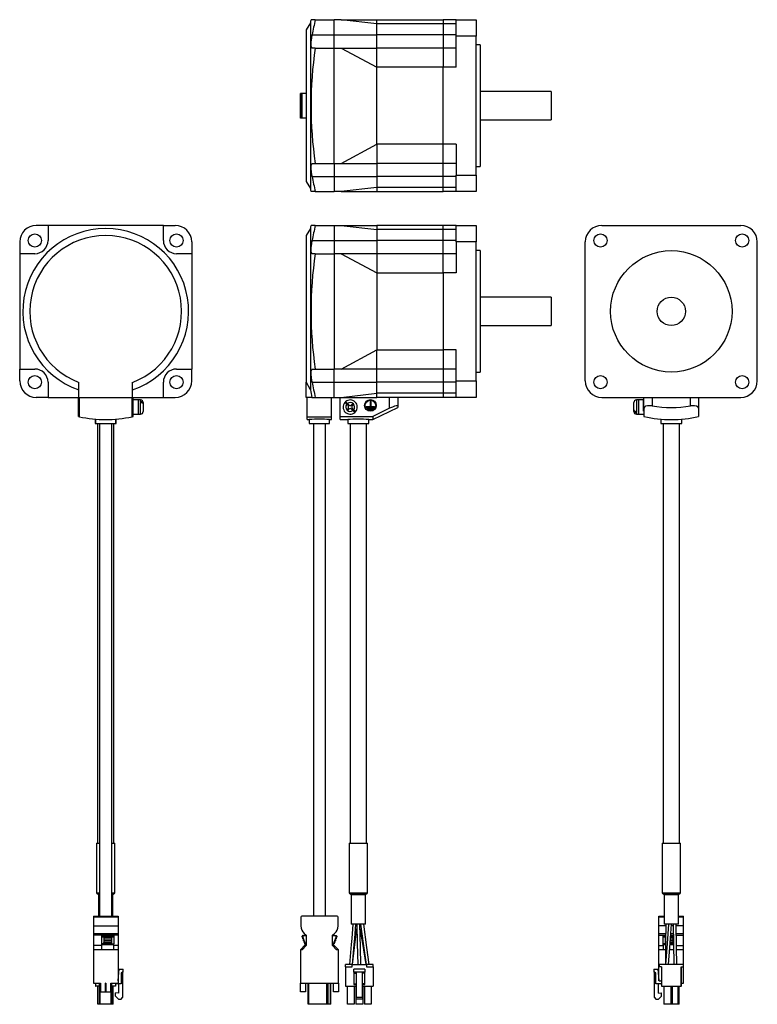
# Model space of a CAD drawing. Extents: x 49 to 414, y -282 to 733.
# Tile 1 of 2: x 49 to 414, y -282 to 204. Entities that reach past the tile are written whole.
import ezdxf

# ---------------------------------------------------------------- set-up
doc = ezdxf.new("R2010")
doc.units = 0
doc.layers.get('0').update_dxf_attribs({"linetype": 'CONTINUOUS'})

msp = doc.modelspace()

# ---------------------------------------------------------------- linework, layer by layer
at = {"color": 7, "linetype": 'CONTINUOUS'}
for p, q in [((193, 202.68), (191, 199.22)), ((193, 202.68), (193, 120.76)), ((195.42, 204.22), (193.33, 204.22)), ((195.42, 204.22), (204.8, 204.22)), ((208.3, 204.22), (204.8, 204.22)), ((204.8, 196.72), (204.8, 204.22)), ((225.8, 202.2), (208.3, 204.22)), ((208.3, 204.22), (225.8, 204.22)), ((225.8, 204.22), (258.6, 204.22)), ((225.8, 202.2), (225.8, 204.22)), ((258.6, 202.2), (225.8, 202.2)), ((225.8, 196.72), (225.8, 202.2)), ((265, 204.22), (258.6, 204.22)), ((258.6, 204.22), (258.6, 202.2)), ((265, 202.2), (258.6, 202.2)), ((258.6, 202.2), (258.6, 196.72)), ((265, 196.02), (265, 204.22)), ((265, 204.22), (275, 204.22)), ((275, 204.22), (275, 196.02)), ((191, 199.22), (191, 124.22)), ((193.92, 196.72), (204.8, 196.72)), ((204.8, 196.72), (225.8, 196.72)), ((204.8, 190.22), (204.8, 196.72)), ((258.6, 196.72), (225.8, 196.72)), ((225.8, 190.22), (225.8, 196.72)), ((265, 196.72), (258.6, 196.72)), ((258.6, 196.72), (258.6, 190.22)), ((275, 196.02), (265, 196.02)), ((265, 180.72), (265, 196.02)), ((275, 127.42), (275, 196.02)), ((195.42, 190.22), (193.92, 190.22)), ((195.42, 190.22), (204.8, 190.22)), ((204.8, 190.22), (208.3, 190.22)), ((204.8, 133.22), (204.8, 190.22)), ((208.3, 190.22), (225.8, 190.22)), ((208.3, 190.22), (225.8, 180.72)), ((258.6, 190.22), (225.8, 190.22)), ((225.8, 180.72), (225.8, 190.22)), ((265, 190.22), (258.6, 190.22)), ((258.6, 190.22), (258.6, 180.72)), ((277, 191.72), (275, 191.72)), ((277, 191.72), (277, 131.72)), ((258.6, 180.72), (225.8, 180.72)), ((225.8, 142.72), (225.8, 180.72)), ((265, 180.72), (258.6, 180.72)), ((258.6, 142.72), (258.6, 180.72)), ((188.1, 155.62), (188.1, 167.82)), ((188.3, 167.82), (188.1, 167.82)), ((188.8, 167.82), (188.3, 167.82)), ((188.3, 155.62), (188.3, 167.82)), ((188.8, 167.82), (188.8, 155.62)), ((191, 167.82), (188.8, 167.82)), ((312, 168.72), (277, 168.72)), ((312, 168.72), (312, 154.72)), ((188.16, 157.75), (188.16, 163.75)), ((188.3, 163.75), (188.16, 163.75)), ((188.16, 157.75), (188.3, 157.75)), ((188.3, 155.62), (188.1, 155.62)), ((188.8, 155.62), (188.3, 155.62)), ((191, 155.62), (188.8, 155.62)), ((277, 154.72), (312, 154.72)), ((208.3, 133.22), (225.8, 142.72)), ((258.6, 142.72), (225.8, 142.72)), ((225.8, 142.72), (225.8, 133.22)), ((265, 142.72), (258.6, 142.72)), ((258.6, 133.22), (258.6, 142.72)), ((265, 142.72), (265, 127.42)), ((193.92, 133.22), (195.42, 133.22)), ((195.42, 133.22), (204.8, 133.22)), ((204.8, 133.22), (208.3, 133.22)), ((204.8, 133.22), (204.8, 126.72)), ((208.3, 133.22), (225.8, 133.22)), ((258.6, 133.22), (225.8, 133.22)), ((225.8, 133.22), (225.8, 126.72)), ((265, 133.22), (258.6, 133.22)), ((258.6, 126.72), (258.6, 133.22)), ((275, 131.72), (277, 131.72)), ((193.92, 126.72), (204.8, 126.72)), ((204.8, 126.72), (225.8, 126.72)), ((204.8, 126.72), (204.8, 119.22)), ((258.6, 126.72), (225.8, 126.72)), ((225.8, 126.72), (225.8, 121.24)), ((265, 126.72), (258.6, 126.72)), ((258.6, 121.24), (258.6, 126.72)), ((265, 127.42), (275, 127.42)), ((265, 119.22), (265, 127.42)), ((275, 127.42), (275, 119.22)), ((191, 124.22), (193, 120.76)), ((195.42, 119.22), (193.33, 119.22)), ((195.42, 119.22), (204.8, 119.22)), ((208.3, 119.22), (204.8, 119.22)), ((225.8, 121.24), (208.3, 119.22)), ((208.3, 119.22), (225.8, 119.22)), ((258.6, 121.24), (225.8, 121.24)), ((225.8, 121.24), (225.8, 119.22)), ((225.8, 119.22), (258.6, 119.22)), ((265, 121.24), (258.6, 121.24)), ((258.6, 119.22), (258.6, 121.24)), ((265, 119.22), (258.6, 119.22)), ((275, 119.22), (265, 119.22)), ((63.37, 102.56), (57.57, 102.56)), ((63.37, 102.56), (63.37, 95.06)), ((120.37, 102.56), (63.37, 102.56)), ((120.37, 102.56), (126.17, 102.56)), ((120.37, 95.06), (120.37, 102.56)), ((195.42, 102.56), (193.33, 102.56)), ((195.42, 102.56), (204.8, 102.56)), ((204.8, 102.56), (208.3, 102.56)), ((204.8, 102.56), (204.8, 95.06)), ((208.3, 102.56), (225.8, 100.54)), ((208.3, 102.56), (225.8, 102.56)), ((258.6, 102.56), (225.8, 102.56)), ((225.8, 102.56), (225.8, 100.54)), ((265, 102.56), (258.6, 102.56)), ((258.6, 100.54), (258.6, 102.56)), ((265, 102.56), (275, 102.56)), ((265, 94.36), (265, 102.56)), ((275, 102.56), (275, 94.36)), ((337.09, 102.56), (405.69, 102.56)), ((193, 101.02), (191, 97.56)), ((191, 97.56), (191, 24.98)), ((193, 101.02), (193, 21.3)), ((258.6, 100.54), (225.8, 100.54)), ((225.8, 100.54), (225.8, 95.06)), ((265, 100.54), (258.6, 100.54)), ((258.6, 95.06), (258.6, 100.54)), ((49.37, 94.36), (49.37, 88.56)), ((134.37, 94.36), (134.37, 88.56)), ((193.92, 95.06), (204.8, 95.06)), ((204.8, 95.06), (225.8, 95.06)), ((204.8, 95.06), (204.8, 88.56)), ((258.6, 95.06), (225.8, 95.06)), ((225.8, 95.06), (225.8, 88.56)), ((265, 95.06), (258.6, 95.06)), ((258.6, 88.56), (258.6, 95.06)), ((275, 94.36), (265, 94.36)), ((265, 94.36), (265, 79.06)), ((275, 25.76), (275, 94.36)), ((328.89, 25.76), (328.89, 94.36)), ((413.89, 25.76), (413.89, 94.36)), ((49.37, 88.56), (49.37, 31.56)), ((56.87, 88.56), (49.37, 88.56)), ((134.37, 88.56), (126.87, 88.56)), ((134.37, 88.56), (134.37, 31.56)), ((195.42, 88.56), (193.92, 88.56)), ((195.42, 88.56), (204.8, 88.56)), ((208.3, 88.56), (204.8, 88.56)), ((204.8, 88.56), (204.8, 31.56)), ((208.3, 88.56), (225.8, 79.06)), ((225.8, 88.56), (208.3, 88.56)), ((225.8, 88.56), (225.8, 79.06)), ((258.6, 88.56), (225.8, 88.56)), ((265, 88.56), (258.6, 88.56)), ((258.6, 79.06), (258.6, 88.56)), ((277, 90.06), (275, 90.06)), ((277, 90.06), (277, 30.06)), ((225.8, 79.06), (258.6, 79.06)), ((225.8, 79.06), (225.8, 41.06)), ((258.6, 79.06), (258.6, 41.06)), ((265, 79.06), (258.6, 79.06)), ((312, 67.06), (277, 67.06)), ((312, 67.06), (312, 53.06)), ((277, 53.06), (312, 53.06)), ((208.3, 31.56), (225.8, 41.06)), ((225.8, 41.06), (258.6, 41.06)), ((225.8, 31.56), (225.8, 41.06)), ((265, 41.06), (258.6, 41.06)), ((258.6, 41.06), (258.6, 31.56)), ((265, 25.76), (265, 41.06)), ((49.37, 25.76), (49.37, 31.56)), ((49.37, 31.56), (56.87, 31.56)), ((126.87, 31.56), (134.37, 31.56)), ((134.37, 25.76), (134.37, 31.56)), ((193.92, 31.56), (195.42, 31.56)), ((195.42, 31.56), (204.8, 31.56)), ((208.3, 31.56), (204.8, 31.56)), ((204.8, 25.06), (204.8, 31.56)), ((225.8, 31.56), (208.3, 31.56)), ((258.6, 31.56), (225.8, 31.56)), ((225.8, 25.06), (225.8, 31.56)), ((265, 31.56), (258.6, 31.56)), ((258.6, 31.56), (258.6, 25.06)), ((275, 30.06), (277, 30.06)), ((63.37, 25.06), (63.37, 17.56)), ((78.62, 17.56), (78.62, 24.98)), ((105.12, 17.56), (105.12, 24.98)), ((120.37, 17.56), (120.37, 25.06)), ((191, 17.56), (191, 24.98)), ((193.92, 25.06), (204.8, 25.06)), ((204.8, 25.06), (225.8, 25.06)), ((204.8, 17.56), (204.8, 25.06)), ((258.6, 25.06), (225.8, 25.06)), ((225.8, 19.58), (225.8, 25.06)), ((265, 25.06), (258.6, 25.06)), ((258.6, 25.06), (258.6, 19.58)), ((265, 25.76), (275, 25.76)), ((265, 17.56), (265, 25.76)), ((275, 25.76), (275, 17.56)), ((208.3, 17.56), (225.8, 19.58)), ((258.6, 19.58), (225.8, 19.58)), ((225.8, 17.56), (225.8, 19.58)), ((265, 19.58), (258.6, 19.58)), ((258.6, 19.58), (258.6, 17.56)), ((63.37, 17.56), (57.57, 17.56)), ((63.37, 17.56), (78.62, 17.56)), ((78.37, 8.1), (78.37, 17.56)), ((78.62, 17.56), (105.12, 17.56)), ((78.87, 7.99), (78.87, 17.56)), ((104.87, 7.99), (104.87, 17.56)), ((105.12, 17.56), (120.37, 17.56)), ((105.37, 8.1), (105.37, 17.56)), ((105.67, 16.46), (105.37, 16.46)), ((107.97, 16.26), (105.37, 16.26)), ((105.67, 16.46), (105.67, 16.26)), ((109.07, 16.26), (107.97, 16.26)), ((107.97, 16.26), (107.97, 9.26)), ((109.07, 15.41), (109.07, 15.05)), ((110.37, 14.96), (110.37, 14.48)), ((120.37, 17.56), (126.17, 17.56)), ((193.78, 17.56), (191, 17.56)), ((191.5, 7.99), (191.5, 17.56)), ((193.78, 17.56), (195.42, 17.56)), ((195.42, 17.56), (204.8, 17.56)), ((203.5, 7.99), (203.5, 17.56)), ((204.8, 17.56), (208.3, 17.56)), ((207.7, 8.1), (207.7, 17.56)), ((208.3, 17.56), (225.8, 17.56)), ((222.55, 15.66), (222.55, 13.06)), ((222.55, 15.66), (222.85, 15.66)), ((222.85, 15.66), (222.85, 13.06)), ((258.6, 17.56), (225.8, 17.56)), ((232.2, 12.15), (232.2, 17.56)), ((236.2, 17.56), (236.2, 13.32)), ((265, 17.56), (258.6, 17.56)), ((275, 17.56), (265, 17.56)), ((337.09, 17.56), (405.69, 17.56)), ((352.89, 11.39), (352.89, 14.96)), ((355.29, 16.26), (354.19, 16.26)), ((357.59, 16.26), (355.29, 16.26)), ((355.29, 12.76), (355.29, 16.26)), ((357.89, 16.46), (357.59, 16.46)), ((357.59, 13.56), (357.59, 16.46)), ((357.89, 12.15), (357.89, 17.56)), ((361.89, 17.56), (361.89, 13.32)), ((380.89, 13.32), (380.89, 17.56)), ((384.89, 17.56), (384.89, 12.15)), ((110.37, 14.48), (110.37, 14.13)), ((110.37, 14.13), (110.37, 10.56)), ((210.98, 14.13), (211.64, 13.47)), ((211.04, 11.45), (211.64, 12.05)), ((211.04, 11.45), (211.4, 11.1)), ((211.34, 14.48), (212, 13.82)), ((211.4, 11.1), (212, 11.7)), ((213.41, 13.82), (214.01, 14.42)), ((213.41, 11.7), (214.07, 11.04)), ((213.76, 13.47), (214.37, 14.07)), ((213.76, 12.05), (214.43, 11.39)), ((214.01, 14.42), (214.37, 14.07)), ((220.65, 13.06), (220.65, 12.76)), ((220.65, 13.06), (222.55, 13.06)), ((220.65, 12.76), (224.75, 12.76)), ((221.25, 12.41), (221.25, 12.11)), ((221.25, 12.41), (224.15, 12.41)), ((221.25, 12.11), (224.15, 12.11)), ((221.85, 11.76), (223.55, 11.76)), ((221.85, 11.76), (221.85, 11.46)), ((221.85, 11.46), (223.55, 11.46)), ((222.85, 13.06), (224.75, 13.06)), ((223.55, 11.76), (223.55, 11.46)), ((232.2, 12.15), (223.9, 8.1)), ((223.95, 6.58), (236.24, 12.58)), ((224.15, 12.41), (224.15, 12.11)), ((224.75, 13.06), (224.75, 12.76)), ((236.2, 13.32), (236.2, 12.58)), ((352.89, 11.39), (352.89, 11.04)), ((352.89, 10.56), (352.89, 11.04)), ((354.19, 10.12), (354.19, 10.47)), ((355.29, 9.26), (355.29, 12.76)), ((357.59, 10.66), (357.59, 13.56)), ((357.59, 10.66), (357.89, 10.66)), ((357.89, 12.15), (357.89, 8.1)), ((384.89, 12.15), (384.89, 8.1)), ((78.37, 8.1), (78.87, 7.99)), ((86.62, 6.78), (86.62, 4.56)), ((86.87, 6.76), (86.87, 4.56)), ((96.87, 4.56), (96.87, 6.77)), ((97.12, 4.56), (97.12, 6.79)), ((104.87, 7.99), (105.37, 8.1)), ((105.37, 9.26), (107.97, 9.26)), ((107.97, 9.26), (109.07, 9.26)), ((191.5, 7.99), (203.5, 7.99)), ((191.5, 6.56), (191.5, 7.99)), ((191.5, 6.56), (192.5, 6.56)), ((192.5, 6.56), (192.5, 4.56)), ((202.44, 6.56), (203.5, 6.56)), ((202.5, 4.56), (202.5, 6.57)), ((203.5, 6.56), (203.5, 7.99)), ((207.7, 8.1), (223.9, 8.1)), ((207.7, 6.56), (207.7, 8.1)), ((207.7, 6.56), (211.45, 6.56)), ((211.45, 6.56), (211.45, 4.56)), ((221.89, 6.56), (223.9, 6.56)), ((221.95, 4.56), (221.95, 6.57)), ((223.9, 8.1), (223.9, 6.56)), ((354.19, 9.26), (355.29, 9.26)), ((355.29, 9.26), (357.89, 9.26)), ((366.14, 6.79), (366.14, 4.56)), ((376.64, 4.56), (376.64, 6.78)), ((86.62, 4.56), (86.87, 4.56)), ((86.87, 4.56), (91.87, 4.56)), ((87.87, 4.56), (87.87, -202.84)), ((88.87, 4.56), (88.87, -238.94)), ((91.87, 4.56), (96.87, 4.56)), ((94.87, -238.94), (94.87, 4.56)), ((95.87, -202.84), (95.87, 4.56)), ((96.87, 4.56), (97.12, 4.56)), ((192.5, 4.56), (202.5, 4.56)), ((194.5, 4.56), (194.5, -238.94)), ((200.5, -238.94), (200.5, 4.56)), ((211.45, 4.56), (221.95, 4.56)), ((212.7, 4.56), (212.7, -202.84)), ((220.7, -202.84), (220.7, 4.56)), ((366.14, 4.56), (376.64, 4.56)), ((367.39, 4.56), (367.39, -202.84)), ((375.39, -202.84), (375.39, 4.56)), ((87.37, -202.84), (87.37, -227.34)), ((87.37, -202.84), (88.87, -202.84)), ((94.87, -202.84), (96.37, -202.84)), ((96.37, -227.34), (96.37, -202.84)), ((212.2, -202.84), (212.2, -227.34)), ((212.2, -202.84), (221.2, -202.84)), ((221.2, -227.34), (221.2, -202.84)), ((366.89, -202.84), (366.89, -227.34)), ((366.89, -202.84), (375.89, -202.84)), ((375.89, -227.34), (375.89, -202.84)), ((87.87, -227.84), (88.87, -227.84)), ((88.37, -228.34), (88.37, -238.94)), ((94.87, -227.84), (95.87, -227.84)), ((95.37, -238.94), (95.37, -228.34)), ((212.7, -227.84), (220.7, -227.84)), ((213.2, -228.34), (213.2, -242.84)), ((220.2, -242.84), (220.2, -228.34)), ((367.39, -227.84), (375.39, -227.84)), ((367.89, -228.34), (367.89, -242.84)), ((374.89, -242.84), (374.89, -228.34)), ((85.77, -238.94), (97.97, -238.94)), ((85.77, -238.94), (85.77, -239.44)), ((97.97, -239.44), (85.77, -239.44)), ((85.77, -239.44), (85.77, -243.67)), ((97.97, -238.94), (97.97, -239.44)), ((97.97, -239.44), (97.97, -243.67)), ((188.3, -239.44), (188.3, -243.67)), ((206.2, -238.94), (188.8, -238.94)), ((206.7, -243.67), (206.7, -239.44)), ((220.2, -242.84), (213.2, -242.84)), ((365.29, -238.94), (367.89, -238.94)), ((365.29, -239.44), (365.29, -238.94)), ((365.29, -243.67), (365.29, -239.44)), ((371.39, -242.84), (367.89, -242.84)), ((374.89, -242.84), (371.39, -242.84)), ((374.89, -238.94), (377.49, -238.94)), ((377.49, -239.44), (377.49, -238.94)), ((377.49, -243.67), (377.49, -239.44)), ((85.77, -243.67), (97.97, -243.67)), ((85.77, -243.67), (85.77, -247.43)), ((85.77, -247.43), (97.97, -247.43)), ((85.77, -247.43), (85.77, -248.32)), ((97.97, -243.67), (97.97, -247.43)), ((97.97, -247.43), (97.97, -248.32)), ((190.01, -247.43), (191.01, -248.32)), ((204, -248.32), (205, -247.43)), ((365.29, -247.43), (365.29, -243.67)), ((365.29, -248.32), (365.29, -247.43)), ((377.49, -247.43), (377.49, -243.67)), ((377.49, -248.32), (377.49, -247.43)), ((97.97, -248.32), (85.77, -248.32)), ((85.77, -248.32), (85.77, -253.44)), ((89.84, -248.44), (90.89, -248.44)), ((89.84, -248.44), (89.84, -248.74)), ((90.89, -248.74), (89.84, -248.74)), ((89.84, -248.74), (89.84, -249.29)), ((90.89, -249.29), (89.84, -249.29)), ((89.84, -249.29), (89.84, -252.59)), ((90.89, -252.59), (89.84, -252.59)), ((89.84, -252.59), (89.84, -253.09)), ((90.89, -248.44), (90.89, -248.74)), ((90.89, -248.44), (94.89, -248.44)), ((90.89, -248.74), (94.89, -248.74)), ((90.89, -248.74), (90.89, -249.29)), ((90.89, -249.29), (94.89, -249.29)), ((90.89, -249.29), (90.89, -250.14)), ((90.89, -250.14), (94.89, -250.14)), ((90.89, -250.14), (90.89, -250.99)), ((94.89, -250.99), (90.89, -250.99)), ((90.89, -250.99), (90.89, -251.84)), ((94.89, -251.84), (90.89, -251.84)), ((90.89, -252.59), (90.89, -251.84)), ((94.89, -252.59), (90.89, -252.59)), ((94.89, -248.74), (94.89, -248.44)), ((94.89, -248.44), (95.84, -248.44)), ((94.89, -249.29), (94.89, -248.74)), ((95.84, -248.74), (94.89, -248.74)), ((95.84, -249.29), (94.89, -249.29)), ((94.89, -250.14), (94.89, -249.29)), ((94.89, -250.99), (94.89, -250.14)), ((94.89, -251.84), (94.89, -250.99)), ((94.89, -252.59), (94.89, -251.84)), ((94.89, -252.59), (95.84, -252.59)), ((95.84, -248.44), (95.84, -248.74)), ((95.84, -248.74), (95.84, -249.29)), ((95.84, -249.29), (95.84, -252.59)), ((95.84, -253.09), (95.84, -252.59)), ((97.97, -248.32), (97.97, -253.44)), ((188.94, -249.29), (188.94, -248.74)), ((189.26, -249.29), (188.94, -249.29)), ((189.24, -248.44), (189.56, -248.44)), ((189.26, -248.74), (189.26, -249.29)), ((189.26, -249.29), (190.51, -252.59)), ((189.26, -250.14), (189.26, -249.29)), ((189.58, -250.14), (189.26, -250.14)), ((189.56, -248.44), (190.61, -248.44)), ((189.58, -250.99), (189.58, -250.14)), ((189.91, -250.99), (189.58, -250.99)), ((189.91, -251.84), (189.91, -250.99)), ((190.23, -251.84), (189.91, -251.84)), ((190.23, -252.59), (190.23, -251.84)), ((190.51, -252.59), (190.23, -252.59)), ((190.51, -253.09), (190.51, -252.59)), ((190.61, -248.44), (191.01, -248.84)), ((191.01, -248.32), (191.01, -253.44)), ((204, -253.44), (204, -248.32)), ((204.4, -248.44), (204, -248.84)), ((204.4, -248.44), (205.45, -248.44)), ((204.5, -252.59), (205.75, -249.29)), ((204.5, -253.09), (204.5, -252.59)), ((204.78, -252.59), (204.5, -252.59)), ((204.78, -251.84), (204.78, -252.59)), ((205.1, -251.84), (204.78, -251.84)), ((205.1, -250.99), (205.1, -251.84)), ((205.42, -250.99), (205.1, -250.99)), ((205.42, -250.14), (205.42, -250.99)), ((205.75, -250.14), (205.42, -250.14)), ((205.45, -248.44), (205.77, -248.44)), ((205.75, -249.29), (205.75, -248.74)), ((205.75, -249.29), (205.75, -250.14)), ((206.07, -249.29), (205.75, -249.29)), ((206.07, -248.74), (206.07, -249.29)), ((365.29, -248.32), (368.6, -248.32)), ((365.29, -253.44), (365.29, -248.32)), ((368.36, -248.44), (367.41, -248.44)), ((367.41, -248.74), (367.41, -248.44)), ((367.41, -248.74), (368.36, -248.74)), ((367.41, -249.29), (367.41, -248.74)), ((368.36, -249.29), (367.41, -249.29)), ((367.41, -252.59), (367.41, -249.29)), ((368.36, -252.59), (367.41, -252.59)), ((367.41, -253.09), (367.41, -252.59)), ((368.36, -248.44), (368.36, -248.74)), ((368.36, -248.44), (368.6, -248.44)), ((368.36, -248.74), (368.36, -249.29)), ((368.36, -249.29), (368.59, -249.29)), ((368.36, -249.29), (368.36, -250.14)), ((368.36, -250.14), (368.59, -250.14)), ((368.36, -250.14), (368.36, -250.99)), ((368.58, -250.99), (368.36, -250.99)), ((368.36, -250.99), (368.36, -251.84)), ((368.57, -251.84), (368.36, -251.84)), ((368.36, -251.84), (368.36, -252.59)), ((368.57, -252.59), (368.36, -252.59)), ((372.36, -252.59), (370.8, -252.59)), ((372.36, -251.84), (370.85, -251.84)), ((372.36, -250.99), (370.92, -250.99)), ((370.98, -250.14), (372.36, -250.14)), ((371.04, -249.29), (372.36, -249.29)), ((371.11, -248.44), (372.36, -248.44)), ((371.12, -248.32), (372.36, -248.32)), ((372.36, -248.74), (372.36, -248.44)), ((372.36, -248.44), (372.37, -248.44)), ((372.36, -249.29), (372.36, -248.74)), ((372.38, -249.29), (372.36, -249.29)), ((372.36, -250.14), (372.36, -249.29)), ((372.36, -250.99), (372.36, -250.14)), ((372.36, -251.84), (372.36, -250.99)), ((372.36, -251.84), (372.36, -252.59)), ((372.45, -252.59), (372.36, -252.59)), ((373.86, -248.32), (377.49, -248.32)), ((377.49, -253.44), (377.49, -248.32)), ((89.84, -253.44), (85.77, -253.44)), ((85.77, -253.44), (85.77, -255.44)), ((97.97, -255.44), (85.77, -255.44)), ((85.77, -255.44), (85.77, -271.94)), ((95.84, -253.09), (89.84, -253.09)), ((89.84, -253.09), (89.84, -255.44)), ((95.84, -255.44), (95.84, -253.09)), ((97.97, -253.44), (95.84, -253.44)), ((97.97, -253.44), (97.97, -255.44)), ((97.97, -255.44), (97.97, -271.94)), ((189.01, -255.44), (188.1, -255.44)), ((188.1, -255.44), (188.1, -271.94)), ((188.16, -255.44), (190.51, -253.09)), ((191.01, -253.44), (189.01, -255.44)), ((206, -255.44), (204, -253.44)), ((204.5, -253.09), (206.85, -255.44)), ((206.9, -255.44), (206, -255.44)), ((206.9, -271.94), (206.9, -255.44)), ((365.29, -253.44), (367.41, -253.44)), ((365.29, -255.44), (365.29, -253.44)), ((365.29, -270.76), (365.29, -255.44)), ((368.54, -255.44), (365.29, -255.44)), ((367.41, -253.09), (367.41, -255.44)), ((368.56, -253.09), (367.41, -253.09)), ((372.5, -255.44), (370.59, -255.44)), ((372.46, -253.09), (370.76, -253.09)), ((373.96, -253.44), (377.49, -253.44)), ((377.49, -255.44), (374, -255.44)), ((377.49, -255.44), (377.49, -253.44)), ((377.49, -271.94), (377.49, -255.44)), ((98.07, -270.61), (98.55, -265.04)), ((98.55, -265.04), (100.47, -265.04)), ((100.17, -266.54), (99.47, -267.04)), ((99.47, -267.04), (99.47, -272.29)), ((100.17, -266.54), (100.47, -266.54)), ((100.17, -266.54), (100.17, -279.14)), ((100.47, -266.54), (100.47, -265.04)), ((213.7, -262.84), (210.3, -262.84)), ((210.3, -263.84), (210.3, -262.84)), ((210.3, -263.84), (213.7, -263.84)), ((210.3, -263.84), (210.3, -273.54)), ((213.7, -263.84), (213.7, -262.84)), ((213.7, -262.84), (220.7, -262.84)), ((219.9, -265.04), (214.5, -265.04)), ((214.5, -266.54), (214.5, -265.04)), ((219.9, -266.54), (214.5, -266.54)), ((214.5, -266.54), (214.5, -267.04)), ((214.5, -267.04), (215.7, -267.04)), ((214.5, -267.04), (214.5, -272.29)), ((215.7, -266.54), (215.7, -279.14)), ((218.7, -279.14), (218.7, -266.54)), ((219.9, -267.04), (218.7, -267.04)), ((219.9, -265.04), (219.9, -266.54)), ((219.9, -267.04), (219.9, -266.54)), ((219.9, -272.29), (219.9, -267.04)), ((224.1, -262.84), (220.7, -262.84)), ((220.7, -262.84), (220.7, -263.84)), ((220.7, -263.84), (224.1, -263.84)), ((224.1, -263.84), (224.1, -262.84)), ((224.1, -263.84), (224.1, -273.54)), ((362.79, -265.04), (362.79, -266.54)), ((362.79, -265.04), (364.7, -265.04)), ((362.79, -266.54), (363.09, -266.54)), ((363.79, -267.04), (363.09, -266.54)), ((363.09, -279.14), (363.09, -266.54)), ((363.79, -272.29), (363.79, -267.04)), ((364.7, -265.04), (365.19, -270.61)), ((365.59, -263.84), (365.59, -262.84)), ((377.19, -262.84), (365.59, -262.84)), ((366.59, -263.84), (365.59, -263.84)), ((366.59, -263.84), (366.59, -273.54)), ((376.19, -273.54), (376.19, -263.84)), ((376.19, -263.84), (377.19, -263.84)), ((376.44, -273.54), (376.44, -263.84)), ((377.19, -262.84), (377.19, -263.84)), ((85.77, -271.94), (89.37, -271.94)), ((86.82, -271.94), (86.82, -273.54)), ((87.07, -273.54), (87.07, -271.94)), ((88.77, -282.44), (88.77, -271.94)), ((89.17, -282.44), (89.17, -271.94)), ((89.37, -271.94), (89.37, -276.34)), ((91.89, -271.94), (91.84, -271.94)), ((91.84, -276.34), (91.84, -271.94)), ((91.89, -271.94), (91.89, -276.34)), ((94.37, -271.94), (97.97, -271.94)), ((94.37, -276.34), (94.37, -271.94)), ((94.57, -282.44), (94.57, -271.94)), ((94.97, -282.44), (94.97, -271.94)), ((96.67, -271.94), (96.67, -273.54)), ((99.47, -272.29), (96.97, -272.29)), ((98.17, -272.29), (98.17, -276.97)), ((188.1, -271.94), (206.9, -271.94)), ((188.1, -276.34), (188.1, -271.94)), ((190.6, -271.94), (190.6, -276.34)), ((191.85, -282.44), (191.85, -271.94)), ((192.25, -282.44), (192.25, -271.94)), ((201.15, -282.44), (201.15, -271.94)), ((201.86, -282.44), (201.86, -271.94)), ((203.04, -282.44), (203.04, -271.94)), ((203.15, -282.44), (203.15, -271.94)), ((204.4, -276.34), (204.4, -271.94)), ((206.9, -271.94), (206.9, -276.34)), ((214.5, -272.29), (215.7, -272.29)), ((214.5, -272.29), (214.5, -272.59)), ((219.9, -272.29), (218.7, -272.29)), ((219.9, -272.59), (219.9, -272.29)), ((366.29, -272.29), (363.79, -272.29)), ((365.09, -276.97), (365.09, -272.29)), ((365.39, -270.79), (366.29, -270.79)), ((376.44, -271.94), (377.49, -271.94)), ((86.82, -273.54), (87.07, -273.54)), ((88.77, -273.54), (87.07, -273.54)), ((87.97, -282.44), (87.97, -273.54)), ((89.37, -276.34), (91.84, -276.34)), ((91.89, -276.34), (94.37, -276.34)), ((96.67, -273.54), (94.97, -273.54)), ((95.57, -282.44), (95.57, -273.54)), ((98.17, -276.97), (96.67, -276.84)), ((96.67, -278.34), (96.67, -276.84)), ((190.6, -276.34), (188.1, -276.34)), ((206.9, -276.34), (204.4, -276.34)), ((210.3, -273.54), (215.7, -273.54)), ((211.3, -282.44), (211.3, -273.54)), ((214.5, -272.59), (215.7, -272.59)), ((214.7, -273.54), (214.7, -282.44)), ((215.5, -273.54), (215.5, -282.44)), ((218.7, -272.59), (219.9, -272.59)), ((218.7, -273.54), (224.1, -273.54)), ((218.9, -273.54), (218.9, -282.44)), ((219.7, -273.54), (219.7, -282.44)), ((223.1, -273.54), (223.1, -282.44)), ((365.09, -276.97), (366.59, -276.84)), ((366.59, -273.54), (376.19, -273.54)), ((366.59, -278.34), (366.59, -276.84)), ((367.69, -273.54), (367.69, -282.44)), ((371.09, -273.54), (371.09, -282.44)), ((371.09, -276.34), (371.36, -276.34)), ((371.36, -276.34), (371.36, -273.54)), ((371.41, -273.54), (371.41, -276.34)), ((371.89, -276.34), (371.41, -276.34)), ((371.89, -273.54), (371.89, -282.44)), ((374.54, -273.54), (374.54, -282.44)), ((375.29, -282.44), (375.29, -273.54)), ((376.44, -273.54), (376.19, -273.54)), ((98.17, -279.84), (96.67, -278.34)), ((98.17, -279.84), (99.47, -279.84)), ((99.47, -279.84), (100.17, -279.14)), ((218.7, -279.14), (215.7, -279.14)), ((215.7, -279.84), (215.7, -279.14)), ((218.7, -279.84), (215.7, -279.84)), ((218.7, -279.14), (218.7, -279.84)), ((363.09, -279.14), (363.79, -279.84)), ((363.79, -279.84), (365.09, -279.84)), ((366.59, -278.34), (365.09, -279.84)), ((88.77, -282.44), (87.97, -282.44)), ((89.17, -282.44), (88.77, -282.44)), ((94.57, -282.44), (89.17, -282.44)), ((94.97, -282.44), (94.57, -282.44)), ((95.57, -282.44), (94.97, -282.44)), ((192.25, -282.44), (191.85, -282.44)), ((201.15, -282.44), (192.25, -282.44)), ((201.86, -282.44), (201.15, -282.44)), ((203.04, -282.44), (201.86, -282.44)), ((203.15, -282.44), (203.04, -282.44)), ((214.7, -282.44), (211.3, -282.44)), ((218.9, -282.44), (215.5, -282.44)), ((223.1, -282.44), (219.7, -282.44)), ((371.09, -282.44), (367.69, -282.44)), ((371.89, -282.44), (371.09, -282.44)), ((374.54, -282.44), (371.89, -282.44)), ((375.29, -282.44), (374.54, -282.44))]:
    msp.add_line(p, q, dxfattribs=at)
at = {"color": 8, "linetype": 'CONTINUOUS'}
for p, q in [((109.07, 15.41), (109.07, 16.26)), ((109.07, 9.26), (109.07, 15.05)), ((354.19, 16.26), (354.19, 10.47)), ((354.19, 10.12), (354.19, 9.26)), ((87.37, -227.34), (88.87, -227.34)), ((88.87, -228.34), (88.37, -228.34)), ((94.87, -227.34), (96.37, -227.34)), ((95.37, -228.34), (94.87, -228.34)), ((212.2, -227.34), (221.2, -227.34)), ((220.2, -228.34), (213.2, -228.34)), ((366.89, -227.34), (375.89, -227.34)), ((374.89, -228.34), (367.89, -228.34)), ((367.89, -239.44), (365.29, -239.44)), ((377.49, -239.44), (374.89, -239.44)), ((368.63, -243.67), (365.29, -243.67)), ((365.29, -247.43), (368.61, -247.43)), ((371.18, -247.43), (372.35, -247.43)), ((372.27, -243.67), (371.46, -243.67)), ((377.49, -243.67), (373.77, -243.67)), ((373.85, -247.43), (377.49, -247.43)), ((368.36, -248.74), (368.6, -248.74)), ((371.08, -248.74), (372.36, -248.74)), ((372.36, -248.74), (372.37, -248.74))]:
    msp.add_line(p, q, dxfattribs=at)
at = {"color": 7, "linetype": 'CONTINUOUS', "flags": 128}
for points in [[(193.92, 190.22), (193.61, 190.57), (193.45, 191.61), (193.48, 193.19), (193.67, 195.12), (193.92, 196.72)], [(193.92, 126.72), (193.61, 128.84), (193.45, 130.74), (193.48, 132.18), (193.67, 133.02), (193.92, 133.22)], [(193.92, 88.56), (193.61, 88.91), (193.45, 89.95), (193.48, 91.53), (193.67, 93.46), (193.92, 95.06)], [(193.92, 25.06), (193.61, 27.18), (193.45, 29.08), (193.48, 30.52), (193.67, 31.36), (193.92, 31.56)], [(191, 24.98), (192.77, 21.72), (193, 21.3)], [(110.37, 14.48), (110.29, 14.79), (110.08, 15.06), (109.75, 15.27), (109.35, 15.38), (109.07, 15.41)], [(109.07, 15.05), (109.5, 15), (109.88, 14.85), (110.17, 14.62), (110.33, 14.34), (110.37, 14.13)], [(210.06, 15.05), (210.11, 15), (210.26, 14.85), (210.49, 14.62), (210.78, 14.34), (210.98, 14.13)], [(211.34, 14.48), (211.03, 14.79), (210.76, 15.06), (210.55, 15.27), (210.43, 15.38), (210.41, 15.41)], [(214.07, 11.04), (214.38, 10.73), (214.65, 10.46), (214.86, 10.25), (214.97, 10.14), (215, 10.12)], [(215.35, 10.47), (215.3, 10.52), (215.15, 10.67), (214.92, 10.9), (214.63, 11.19), (214.43, 11.39)], [(236.2, 13.32), (236.02, 13.43), (235.46, 13.37), (234.63, 13.15), (233.57, 12.76), (232.2, 12.15)], [(354.19, 10.47), (353.76, 10.52), (353.38, 10.67), (353.09, 10.9), (352.92, 11.19), (352.89, 11.39)], [(352.89, 11.04), (352.96, 10.73), (353.18, 10.46), (353.51, 10.25), (353.91, 10.14), (354.19, 10.12)], [(361.89, 13.32), (360.68, 13.43), (359.57, 13.37), (358.71, 13.15), (358.13, 12.76), (357.89, 12.15)], [(384.89, 12.15), (384.65, 12.76), (383.92, 13.2), (382.88, 13.41), (381.7, 13.41), (380.89, 13.32)], [(214.05, -242.84), (213.47, -249.96), (213.23, -252.81), (212.34, -262.84)], [(213.84, -262.84), (214.66, -252.83), (214.91, -249.97), (215.55, -242.84)], [(215.95, -242.84), (216.19, -252.34), (216.43, -262.84)], [(217.93, -262.84), (217.72, -254.34), (217.45, -242.84)], [(217.86, -242.84), (219.12, -252.34), (220.52, -262.84)], [(222.02, -262.84), (220.89, -254.34), (219.36, -242.84)], [(368.64, -242.84), (368.57, -252.34), (368.47, -262.84)], [(370.02, -242.84), (369.32, -252.34), (368.54, -262.84)], [(370.04, -262.84), (370.67, -254.34), (371.52, -242.84)], [(372.26, -242.84), (372.44, -252.34), (372.65, -262.84)], [(374.14, -262.84), (373.98, -254.34), (373.76, -242.84)], [(213.87, -262.84), (214.89, -254.34), (216.01, -245.07)], [(217.51, -245.08), (218.73, -252.34), (220.49, -262.84)]]:
    msp.add_lwpolyline(points, dxfattribs=at)
at = {"color": 7, "linetype": 'CONTINUOUS'}
for centre, radius in [((56.87, 95.06), 3.25), ((126.87, 95.06), 3.25), ((336.39, 95.06), 3.25), ((406.39, 95.06), 3.25), ((371.39, 60.06), 30), ((371.39, 60.06), 7), ((56.87, 25.06), 3.25), ((126.87, 25.06), 3.25), ((336.39, 25.06), 3.25), ((406.39, 25.06), 3.25), ((222.7, 13.56), 2.9), ((222.7, 13.56), 2.6)]:
    msp.add_circle(centre, radius, dxfattribs=at)
for centre, radius, start, end in [((388.76, 161.72), 200, 167.7311, 168.181), ((388.76, 161.72), 197.96, 167.6026, 169.8163), ((388.76, 161.72), 195.43, 171.6146, 188.3854), ((388.76, 161.72), 197.96, 190.1837, 192.3974), ((388.76, 161.72), 200, 191.819, 192.2689), ((57.57, 94.36), 8.2, 90, 180), ((126.17, 94.36), 8.2, 0, 90), ((388.76, 60.06), 200, 167.7311, 168.181), ((388.76, 60.06), 197.96, 167.6026, 169.8163), ((337.09, 94.36), 8.2, 90, 180), ((405.69, 94.36), 8.2, 0, 90), ((91.87, 60.06), 40.96, 288.8719, 251.1281), ((91.87, 60.06), 37.5, 290.6913, 249.3087), ((56.87, 95.06), 6.5, 270, 360), ((126.87, 95.06), 6.5, 180, 270), ((388.76, 60.06), 195.43, 171.6146, 188.3854), ((56.87, 25.06), 6.5, 0, 90), ((126.87, 25.06), 6.5, 90, 180), ((57.57, 25.76), 8.2, 180, 270), ((126.17, 25.76), 8.2, 270, 0), ((388.76, 60.06), 197.96, 190.1837, 192.3974), ((337.09, 25.76), 8.2, 180, 270), ((405.69, 25.76), 8.2, 270, 0), ((388.76, 60.06), 199.56, 191.2001, 192.2963), ((109.07, 14.96), 1.3, 0, 90), ((212.7, 12.76), 3.5, 139.096, 310.904), ((212.7, 12.76), 3.5, 130.904, 139.096), ((212.7, 12.76), 3.5, 319.096, 130.904), ((212.7, 12.76), 2.2, 321.525, 128.475), ((354.19, 14.96), 1.3, 90, 180), ((109.07, 10.56), 1.3, 270, 0), ((212.7, 12.76), 2.2, 141.525, 308.475), ((210.94, 12.76), 1, 315, 45), ((212.7, 14.53), 1, 225, 315), ((212.7, 10.99), 1, 45, 135), ((214.47, 12.76), 1, 135, 225), ((212.7, 12.76), 3.5, 310.904, 319.096), ((354.19, 10.56), 1.3, 180, 270), ((371.39, 72.56), 60, 260.8898, 279.1102), ((91.87, 66.56), 60, 257.4867, 282.5133), ((197.5, -53.33), 60.1, 85.2866, 94.7722), ((216.7, -53.32), 60.11, 85.0513, 95.0106), ((371.39, 66.56), 60, 256.9971, 283.0029), ((87.87, -227.34), 0.5, 180, 270), ((87.87, -228.34), 0.5, 0, 90), ((95.87, -228.34), 0.5, 90, 180), ((95.87, -227.34), 0.5, 270, 0), ((212.7, -227.34), 0.5, 180, 270), ((212.7, -228.34), 0.5, 0, 90), ((220.7, -228.34), 0.5, 90, 180), ((220.7, -227.34), 0.5, 270, 0), ((367.39, -227.34), 0.5, 180, 270), ((367.39, -228.34), 0.5, 0, 90), ((375.39, -228.34), 0.5, 90, 180), ((375.39, -227.34), 0.5, 270, 0), ((188.8, -239.44), 0.5, 90, 180), ((206.2, -239.44), 0.5, 360, 90), ((193.3, -243.67), 5, 180, 228.743), ((201.7, -243.67), 5, 311.257, 0), ((189.24, -248.74), 0.3, 90, 180), ((189.56, -248.74), 0.3, 90, 180), ((205.45, -248.74), 0.3, 0, 90), ((205.77, -248.74), 0.3, 0, 90), ((96.97, -272.59), 0.3, 90, 180), ((97.87, -270.59), 0.2, 300, 355), ((365.39, -270.59), 0.2, 185, 270), ((366.29, -270.49), 0.3, 270, 0), ((366.29, -272.59), 0.3, 0, 90)]:
    msp.add_arc(centre, radius, start, end, dxfattribs=at)

doc.saveas('drawing.dxf')
